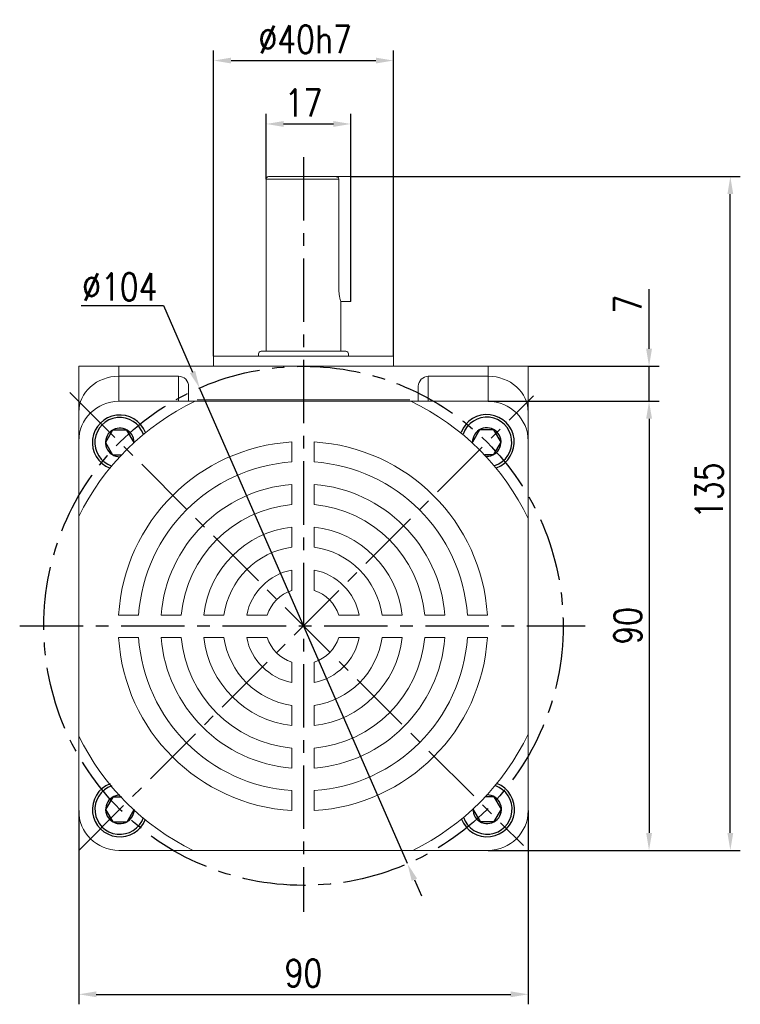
# Model space of a CAD drawing. Header units: inches. Extents: x 837 to 6223, y -2862 to 3098.
# Tile 77 of 139: x 2886 to 3031, y 556 to 753. Entities that reach past the tile are written whole.
import ezdxf

# ---------------------------------------------------------------- set-up
doc = ezdxf.new("R2010")
doc.units = ezdxf.units.IN
doc.header["$LTSCALE"] = 10
doc.header["$MEASUREMENT"] = 0
doc.linetypes.add('CENTER', pattern=[10.16, 6.35, -1.27, 1.27, -1.27])
for name, color, linetype in [('1轮廓实线层', 7, 'Continuous'), ('3中心线层', 1, 'CENTER'), ('7标注层', 4, 'Continuous')]:
    doc.layers.add(name, color=color, linetype=linetype)
doc.styles.add('TH_GBDIM', font='romans.shx', dxfattribs={"width": 0.8, "bigfont": 'gbcbig.shx'})
doc.dimstyles.new('TH_GBDIM', dxfattribs={"dimtxt": 3.5, "dimasz": 2.5, "dimexe": 2, "dimexo": 0, "dimgap": 1, "dimtad": 1, "dimdec": 4, "dimdsep": 46, "dimtxsty": 'TH_GBDIM', "dimcen": 0.09, "dimclrd": 4, "dimclre": 4, "dimclrt": 3, "dimadec": 0, "dimazin": 0, "dimtfac": 1, "dimtdec": 4, "dimtmove": 0, "dimatfit": 3, "dimfxl": 1, "dimtzin": 0, "dimarcsym": 0})

# ---------------------------------------------------------------- blocks, each defined once
blk = doc.blocks.new('*D751')
at = {"layer": '7标注层', "color": 4, "lineweight": -2, "transparency": 16777216}
for p, q in [((2898.18, 594.94), (2898.18, 556.11)), ((2988.18, 594.94), (2988.18, 556.11)), ((2901.68, 558.11), (2984.68, 558.11))]:
    blk.add_line(p, q, dxfattribs=at)
at = {"layer": '7标注层', "color": 4, "transparency": 16777216}
for points in [[(2901.68, 558.7), (2901.68, 557.53), (2898.18, 558.11)], [(2984.68, 558.7), (2984.68, 557.53), (2988.18, 558.11)]]:
    blk.add_solid(points, dxfattribs=at)
at = {"layer": 'Defpoints', "color": 0, "transparency": 16777216}
for p in [(2898.18, 594.94), (2988.18, 594.94), (2988.18, 558.11)]:
    blk.add_point(p, dxfattribs=at)
at = {"layer": '7标注层', "color": 3, "transparency": 16777216, "insert": (2943.18, 562.36), "char_height": 5.5, "attachment_point": 5, "style": 'TH_GBDIM'}
blk.add_mtext('90', dxfattribs=at)
blk = doc.blocks.new('*D752')
at = {"layer": '7标注层', "color": 4, "lineweight": -2, "transparency": 16777216}
for p, q in [((2980.18, 676.94), (3014.39, 676.94)), ((3012.39, 673.44), (3012.39, 590.44)), ((2980.18, 586.94), (3014.39, 586.94))]:
    blk.add_line(p, q, dxfattribs=at)
at = {"layer": '7标注层', "color": 4, "transparency": 16777216}
for points in [[(3011.81, 673.44), (3012.98, 673.44), (3012.39, 676.94)], [(3011.81, 590.44), (3012.98, 590.44), (3012.39, 586.94)]]:
    blk.add_solid(points, dxfattribs=at)
at = {"layer": 'Defpoints', "color": 0, "transparency": 16777216}
for p in [(2980.18, 676.94), (2980.18, 586.94), (3012.39, 586.94)]:
    blk.add_point(p, dxfattribs=at)
at = {"layer": '7标注层', "color": 3, "transparency": 16777216, "insert": (3008.14, 631.94), "char_height": 5.5, "attachment_point": 5, "rotation": 90, "style": 'TH_GBDIM'}
blk.add_mtext('90', dxfattribs=at)
blk = doc.blocks.new('*D753')
at = {"layer": '7标注层', "color": 4, "lineweight": -2, "transparency": 16777216}
for p, q in [((3012.39, 687.44), (3012.39, 699.37)), ((2988.18, 683.94), (3014.39, 683.94)), ((3012.39, 676.94), (3012.39, 683.94)), ((2989.23, 676.94), (3014.39, 676.94)), ((3012.39, 673.44), (3012.39, 669.94))]:
    blk.add_line(p, q, dxfattribs=at)
at = {"layer": '7标注层', "color": 4, "transparency": 16777216}
for points in [[(3011.81, 687.44), (3012.98, 687.44), (3012.39, 683.94)], [(3011.81, 673.44), (3012.98, 673.44), (3012.39, 676.94)]]:
    blk.add_solid(points, dxfattribs=at)
at = {"layer": 'Defpoints', "color": 0, "transparency": 16777216}
for p in [(2988.18, 683.94), (2989.23, 676.94), (3012.39, 676.94)]:
    blk.add_point(p, dxfattribs=at)
at = {"layer": '7标注层', "color": 3, "transparency": 16777216, "insert": (3008.14, 696.4), "char_height": 5.5, "attachment_point": 5, "rotation": 90, "style": 'TH_GBDIM'}
blk.add_mtext('7', dxfattribs=at)
blk = doc.blocks.new('*D620')
at = {"layer": '7标注层', "color": 4, "lineweight": -2, "transparency": 16777216}
for p, q in [((2952.68, 721.94), (3030.67, 721.94)), ((3028.67, 590.44), (3028.67, 718.44)), ((2988.18, 586.94), (3030.67, 586.94))]:
    blk.add_line(p, q, dxfattribs=at)
at = {"layer": '7标注层', "color": 4, "transparency": 16777216}
for points in [[(3028.09, 718.44), (3029.25, 718.44), (3028.67, 721.94)], [(3028.09, 590.44), (3029.25, 590.44), (3028.67, 586.94)]]:
    blk.add_solid(points, dxfattribs=at)
at = {"layer": 'Defpoints', "color": 0, "transparency": 16777216}
for p in [(2952.68, 721.94), (3028.67, 721.94), (2988.18, 586.94)]:
    blk.add_point(p, dxfattribs=at)
at = {"layer": '7标注层', "color": 3, "transparency": 16777216, "insert": (3024.42, 659.01), "char_height": 5.5, "attachment_point": 5, "rotation": 90, "style": 'TH_GBDIM'}
blk.add_mtext('135', dxfattribs=at)
blk = doc.blocks.new('*D754')
at = {"layer": '7标注层', "color": 4, "lineweight": -2, "transparency": 16777216}
for p, q in [((2935.68, 721.44), (2935.68, 734.49)), ((2952.68, 721.94), (2952.68, 734.49)), ((2939.18, 732.49), (2949.18, 732.49))]:
    blk.add_line(p, q, dxfattribs=at)
at = {"layer": '7标注层', "color": 4, "transparency": 16777216}
for points in [[(2939.18, 733.07), (2939.18, 731.91), (2935.68, 732.49)], [(2949.18, 733.07), (2949.18, 731.91), (2952.68, 732.49)]]:
    blk.add_solid(points, dxfattribs=at)
at = {"layer": 'Defpoints', "color": 0, "transparency": 16777216}
for p in [(2952.68, 732.49), (2935.68, 721.44), (2952.68, 721.94)]:
    blk.add_point(p, dxfattribs=at)
at = {"layer": '7标注层', "color": 3, "transparency": 16777216, "insert": (2943.18, 736.74), "char_height": 5.5, "attachment_point": 5, "style": 'TH_GBDIM'}
blk.add_mtext('17', dxfattribs=at)
blk = doc.blocks.new('*D755')
at = {"layer": '7标注层', "color": 4, "lineweight": -2, "transparency": 16777216}
for p, q in [((2925.18, 685.94), (2925.18, 747.19)), ((2961.18, 685.94), (2961.18, 747.19)), ((2928.68, 745.19), (2957.68, 745.19))]:
    blk.add_line(p, q, dxfattribs=at)
at = {"layer": '7标注层', "color": 4, "transparency": 16777216}
for points in [[(2928.68, 745.78), (2928.68, 744.61), (2925.18, 745.19)], [(2957.68, 745.78), (2957.68, 744.61), (2961.18, 745.19)]]:
    blk.add_solid(points, dxfattribs=at)
at = {"layer": 'Defpoints', "color": 0, "transparency": 16777216}
for p in [(2961.18, 745.19), (2925.18, 685.94), (2961.18, 685.94)]:
    blk.add_point(p, dxfattribs=at)
at = {"layer": '7标注层', "color": 3, "transparency": 16777216, "insert": (2943.5, 749.44), "char_height": 5.5, "attachment_point": 5, "style": 'TH_GBDIM'}
blk.add_mtext('{%%c40}{}{h7}', dxfattribs=at)
blk = doc.blocks.new('*D621')
at = {"layer": '7标注层', "color": 4, "lineweight": -2, "transparency": 16777216}
for p, q in [((2898.64, 696.1), (2915.14, 696.1)), ((2915.14, 696.1), (2920.95, 682.79)), ((2963.99, 584.29), (2922.36, 679.59)), ((2965.4, 581.08), (2966.8, 577.87))]:
    blk.add_line(p, q, dxfattribs=at)
at = {"layer": '7标注层', "color": 4, "transparency": 16777216}
for points in [[(2921.49, 683.03), (2920.42, 682.56), (2922.36, 679.59)], [(2965.93, 581.31), (2964.86, 580.84), (2963.99, 584.29)]]:
    blk.add_solid(points, dxfattribs=at)
at = {"layer": 'Defpoints', "color": 0, "transparency": 16777216}
for p in [(2922.36, 679.59), (2963.99, 584.29)]:
    blk.add_point(p, dxfattribs=at)
at = {"layer": '7标注层', "color": 3, "transparency": 16777216, "insert": (2906.39, 699.85), "char_height": 5.5, "attachment_point": 5, "style": 'TH_GBDIM'}
blk.add_mtext('∅104', dxfattribs=at)

msp = doc.modelspace()

# ---------------------------------------------------------------- linework, layer by layer
at = {"color": 7, "linetype": 'Continuous', "lineweight": 15}
for p, q in [((2950.24621, 721.43594), (2935.67514, 721.43594)), ((2936.17514, 721.93594), (2949.71349, 721.93594)), ((2947.67514, 721.93594), (2952.67514, 721.93594)), ((2950.24621, 699.43594), (2950.24621, 721.43594)), ((2950.67514, 696.93594), (2952.67514, 696.93594)), ((2934.67514, 686.93594), (2951.67514, 686.93594)), ((2925.17514, 685.93594), (2961.17514, 685.93594)), ((2898.17514, 683.93594), (2906.17514, 683.93594)), ((2898.17514, 674.7669), (2898.17514, 683.93594)), ((2906.17514, 683.93594), (2906.17514, 681.93594)), ((2906.17514, 683.93594), (2980.17514, 683.93594)), ((2980.17514, 681.93594), (2980.17514, 683.93594)), ((2980.17514, 683.93594), (2988.17515, 683.93594)), ((2988.17515, 683.93594), (2988.17515, 674.7669)), ((2906.17514, 681.93594), (2906.17514, 676.93594)), ((2918.17514, 681.93594), (2906.17514, 681.93594)), ((2918.17514, 676.93594), (2918.17514, 681.93594)), ((2968.17514, 681.93594), (2968.17514, 676.93594)), ((2968.17514, 681.93594), (2980.17514, 681.93594)), ((2980.17514, 676.93594), (2980.17514, 681.93594)), ((2920.17514, 679.9239), (2920.17514, 676.93594)), ((2966.17514, 676.93594), (2966.17514, 679.9239)), ((2980.17514, 676.93594), (2906.17514, 676.93594)), ((2921.90457, 677.18594), (2964.44572, 677.18594)), ((2898.17514, 668.93594), (2898.17514, 674.7669)), ((2988.17515, 674.7669), (2988.17515, 668.93594)), ((2898.17514, 668.93594), (2898.17514, 671.43594)), ((2988.17515, 671.43594), (2988.17515, 668.93594)), ((2898.17514, 668.93594), (2898.17514, 594.93594)), ((2940.82797, 664.77076), (2940.82797, 668.77907)), ((2945.32797, 664.77076), (2945.32797, 668.77907)), ((2988.17515, 594.93594), (2988.17515, 668.93594)), ((2940.82797, 656.24402), (2940.82797, 660.2586)), ((2945.32797, 656.24402), (2945.32797, 660.2586)), ((2940.82797, 647.68856), (2940.82797, 651.72058)), ((2945.32797, 647.68856), (2945.32797, 651.72058)), ((2940.82797, 639.00209), (2940.82797, 643.12529)), ((2945.32797, 639.00209), (2945.32797, 643.12529)), ((2910.15476, 634.09755), (2906.14645, 634.09755)), ((2914.66693, 634.09755), (2918.68151, 634.09755)), ((2923.20494, 634.09755), (2927.23696, 634.09755)), ((2935.92343, 634.09755), (2931.80023, 634.09755)), ((2950.23251, 634.09755), (2954.35571, 634.09755)), ((2958.91898, 634.09755), (2962.951, 634.09755)), ((2967.47444, 634.09755), (2971.48902, 634.09755)), ((2976.00118, 634.09755), (2980.00949, 634.09755)), ((2910.15476, 629.59755), (2906.14645, 629.59755)), ((2914.66693, 629.59755), (2918.68151, 629.59755)), ((2923.20494, 629.59755), (2927.23696, 629.59755)), ((2935.92343, 629.59755), (2931.80023, 629.59755)), ((2950.23251, 629.59755), (2954.35571, 629.59755)), ((2958.91898, 629.59755), (2962.951, 629.59755)), ((2967.47444, 629.59755), (2971.48902, 629.59755)), ((2976.00118, 629.59755), (2980.00949, 629.59755)), ((2940.82797, 624.69301), (2940.82797, 620.56981)), ((2945.32797, 624.69301), (2945.32797, 620.56981)), ((2940.82797, 616.00654), (2940.82797, 611.97452)), ((2945.32797, 616.00654), (2945.32797, 611.97452)), ((2940.82797, 607.45109), (2940.82797, 603.4365)), ((2945.32797, 607.45109), (2945.32797, 603.4365)), ((2940.82797, 598.92434), (2940.82797, 594.91603)), ((2945.32797, 598.92434), (2945.32797, 594.91603)), ((2906.17514, 586.93594), (2980.17514, 586.93594))]:
    msp.add_line(p, q, dxfattribs=at)
msp.add_line((2952.67514, 696.93594), (2952.67514, 721.93594))
for centre, radius, start, end in [((2936.17514, 721.43594), 0.5, 90, 180), ((2934.67514, 686.43594), 0.5, 90, 180), ((2951.67514, 686.43594), 0.5, 0, 90), ((2906.17514, 668.93594), 8, 90, 180), ((2943.07797, 631.84755), 50, 115.6085787, 153.9037719), ((2943.07797, 631.84755), 50, 25.5852807, 64.3914213), ((2980.17514, 668.93594), 8, 0, 90), ((2943.07797, 631.84755), 37, 93.4863538, 176.5136462), ((2943.07797, 631.84755), 37, 3.4863538, 86.5136462), ((2943.07797, 631.84755), 33, 93.9095635, 176.0904365), ((2943.07797, 631.84755), 33, 3.9095635, 86.0904365), ((2943.07797, 631.84755), 28.5, 94.528063, 175.471937), ((2943.07797, 631.84755), 28.5, 4.528063, 85.471937), ((2943.07797, 631.84755), 24.5, 95.2692819, 174.7307181), ((2943.07797, 631.84755), 24.5, 5.2692819, 84.7307181), ((2943.07797, 631.84755), 20, 96.4594498, 173.5405502), ((2943.07797, 631.84755), 20, 6.4594498, 83.5405502), ((2943.07797, 631.84755), 16, 98.0840139, 171.9159861), ((2943.07797, 631.84755), 16, 8.0840139, 81.9159861), ((2943.07797, 631.84755), 11.5, 101.2828243, 168.7171757), ((2943.07797, 631.84755), 11.5, 11.2828243, 78.7171757), ((2943.07797, 631.84755), 7.5, 107.4576031, 162.5423969), ((2943.07797, 631.84755), 7.5, 17.4576031, 72.5423969), ((2943.07797, 631.84755), 37, 183.4863538, 266.5136462), ((2943.07797, 631.84755), 33, 183.9095635, 266.0904365), ((2943.07797, 631.84755), 28.5, 184.528063, 265.471937), ((2943.07797, 631.84755), 24.5, 185.2692819, 264.7307181), ((2943.07797, 631.84755), 20, 186.4594498, 263.5405502), ((2943.07797, 631.84755), 16, 188.0840139, 261.9159861), ((2943.07797, 631.84755), 11.5, 191.2828243, 258.7171757), ((2943.07797, 631.84755), 7.5, 197.4576031, 252.5423969), ((2943.07797, 631.84755), 7.5, 287.4576031, 342.5423969), ((2943.07797, 631.84755), 11.5, 281.2828243, 348.7171757), ((2943.07797, 631.84755), 16, 278.0840139, 351.9159861), ((2943.07797, 631.84755), 20, 276.4594498, 353.5405502), ((2943.07797, 631.84755), 33, 273.9095635, 356.0904365), ((2943.07797, 631.84755), 37, 273.4863538, 356.5136462), ((2943.07797, 631.84755), 24.5, 275.2692819, 354.7307181), ((2943.07797, 631.84755), 28.5, 274.528063, 355.471937), ((2943.07797, 631.84755), 50, 206.0962281, 243.9266589), ((2943.07797, 631.84755), 50, 296.0733411, 334.4147193), ((2906.17514, 594.93594), 8, 180, 270), ((2980.17514, 594.93594), 8, 270, 0)]:
    msp.add_arc(centre, radius, start, end, dxfattribs=at)
for centre, major_axis, ratio, start_param, end_param in [((2906.17514, 674.7669), (8, 0), 0.896129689, 1.570796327, 3.141592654), ((2918.17514, 679.9239), (0, 2.01204), 0.994016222, 4.71238898, 6.283185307), ((2968.17514, 679.9239), (0, -2.01204), 0.994016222, 3.141592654, 4.71238898), ((2980.17514, 674.7669), (8, 0), 0.896129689, 0, 1.570796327)]:
    msp.add_ellipse(centre, major_axis=major_axis, ratio=ratio, start_param=start_param, end_param=end_param, dxfattribs=at)
for points in [[(2935.67514, 721.43594), (2935.67514, 686.93594)], [(2950.67514, 686.93594), (2950.67514, 696.96339)], [(2925.17514, 685.93594), (2925.17514, 683.93594)], [(2934.17514, 686.43594), (2934.17514, 685.93594)], [(2952.17514, 685.93594), (2952.17514, 686.43594)], [(2961.17514, 683.93594), (2961.17514, 685.93594)]]:
    msp.add_open_spline(points, degree=1, dxfattribs=at)
for points, knots in [([(2949.71349, 721.93594), (2949.77661, 721.92989), (2949.90293, 721.91779), (2950.06946, 721.82225), (2950.18867, 721.68363), (2950.24064, 721.54542), (2950.24487, 721.46233), (2950.24621, 721.43594)], [0, 0, 0, 0, 0.233369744, 0.467050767, 0.691530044, 0.902046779, 1, 1, 1, 1]), ([(2950.66609, 696.96339), (2950.66878, 696.95521), (2950.68107, 696.91793), (2950.61416, 697.11854), (2950.48762, 697.54798), (2950.33906, 698.21183), (2950.25559, 698.88508), (2950.24846, 699.30401), (2950.24621, 699.43594)], [0, 0, 0, 0, 0.057099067, 0.260089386, 0.465830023, 0.681254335, 0.899620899, 1, 1, 1, 1])]:
    msp.add_open_spline(points, degree=3, knots=knots, dxfattribs=at)
at = {"layer": '1轮廓实线层'}
for p, q in [((2904.95542, 671.16215), (2903.52542, 668.68531)), ((2907.81542, 671.16215), (2904.95542, 671.16215)), ((2909.24542, 668.68531), (2907.81542, 671.16215)), ((2978.45758, 671.23935), (2977.02758, 668.76252)), ((2981.31758, 671.23935), (2978.45758, 671.23935)), ((2982.74758, 668.76252), (2981.31758, 671.23935)), ((2977.02758, 668.76252), (2977.07418, 668.68181)), ((2981.31758, 666.28569), (2982.74758, 668.76252)), ((2903.52542, 668.68531), (2904.95542, 666.20848)), ((2909.22613, 668.65191), (2909.24542, 668.68531)), ((2904.95542, 666.20848), (2906.7604, 666.20848)), ((2979.49946, 666.28569), (2981.31758, 666.28569)), ((2904.97442, 597.64439), (2903.54442, 595.16756)), ((2906.77831, 597.64439), (2904.97442, 597.64439)), ((2981.39608, 597.66462), (2979.57344, 597.66462)), ((2982.82608, 595.18778), (2981.39608, 597.66462)), ((2903.54442, 595.16756), (2904.97442, 592.69072)), ((2907.83442, 592.69072), (2909.26442, 595.16756)), ((2909.26442, 595.16756), (2909.24333, 595.20409)), ((2977.14544, 595.25596), (2977.10608, 595.18778)), ((2977.10608, 595.18778), (2978.53608, 592.71095)), ((2981.39608, 592.71095), (2982.82608, 595.18778)), ((2904.97442, 592.69072), (2907.83442, 592.69072)), ((2978.53608, 592.71095), (2981.39608, 592.71095))]:
    msp.add_line(p, q, dxfattribs=at)
for centre, radius, start, end in [((2906.38542, 668.68531), 5.5, 20.917377, 249.1317892), ((2906.38542, 668.68531), 5, 18.9722169, 251.0769493), ((2979.88758, 668.76252), 5.5, 290.8390044, 159.3251244), ((2979.88758, 668.76252), 5, 288.8776932, 161.2864356), ((2906.38542, 668.68531), 2.86, 359.6869279, 270.3622382), ((2979.88758, 668.76252), 2.86, 269.4028564, 180.7612725), ((2906.40442, 595.16756), 5.5, 110.8977948, 339.1122772), ((2906.40442, 595.16756), 5, 108.9526305, 341.0574415), ((2979.96608, 595.18778), 5.5, 200.7969738, 69.283384), ((2979.96608, 595.18778), 5, 198.8356453, 71.2447125), ((2906.40442, 595.16756), 2.86, 89.6672928, 0.3427792), ((2979.96608, 595.18778), 2.86, 179.360605, 90.7197528)]:
    msp.add_arc(centre, radius, start, end, dxfattribs=at)
at = {"layer": '3中心线层', "ltscale": 0.2}
for p, q in [((2943.17514, 725.86039), (2943.17514, 574.63759)), ((2896.39949, 678.65997), (2987.26428, 587.89782)), ((2898.17514, 586.93683), (2989.23129, 678.00898)), ((2886.3348, 631.93594), (2999.58517, 631.93594))]:
    msp.add_line(p, q, dxfattribs=at)
msp.add_circle((2943.17514, 631.93594), 52, dxfattribs=at)

# ---------------------------------------------------------------- dimensions: what is measured, and where the dimension line sits
at = {"layer": '7标注层'}
dim = msp.add_linear_dim(base=(2961.17514, 745.19451), p1=(2925.17514, 685.93594), p2=(2961.17514, 685.93594), text='{%%c40}{}{h7}', dimstyle='TH_GBDIM', override={"dimtxt": 5.5, "dimasz": 3.5, "dimgap": 1.5, "dimdec": 1, "dimadec": 1}, dxfattribs=at)
dim.commit()
dim.dimension.update_dxf_attribs({"geometry": '*D755', "text_midpoint": (2943.50074, 745.19451), "dimtype": 160})
for base, p1, p2, picture, middle in [((2952.67514, 732.49063), (2935.67514, 721.43594), (2952.67514, 721.93594), '*D754', (2943.17514, 732.49063)), ((2988.17515, 558.11167), (2898.17514, 594.93594), (2988.17515, 594.93594), '*D751', (2943.17514, 558.11167))]:
    dim = msp.add_linear_dim(base=base, p1=p1, p2=p2, dimstyle='TH_GBDIM', override={"dimtxt": 5.5, "dimasz": 3.5, "dimgap": 1.5, "dimdec": 1, "dimadec": 1}, dxfattribs=at)
    dim.commit()
    dim.dimension.update_dxf_attribs({"geometry": picture, "text_midpoint": middle, "dimtype": 160})
for base, p1, p2, override, picture, middle in [((3028.66876, 721.93594), (2988.17515, 586.93594), (2952.67514, 721.93594), {"dimtxt": 5.5, "dimasz": 3.5, "dimgap": 1.5, "dimtad": 1, "dimjust": 0, "dimdec": 1, "dimlfac": 1, "dimse1": 0, "dimse2": 0, "dimsd1": 0, "dimsd2": 0, "dimadec": 1}, '*D620', (3028.66876, 659.00917)), ((3012.39354, 676.93594), (2988.17515, 683.93594), (2989.23129, 676.93594), {"dimtxt": 5.5, "dimasz": 3.5, "dimgap": 1.5, "dimdec": 1, "dimadec": 1}, '*D753', (3012.39354, 696.40261)), ((3012.39354, 586.93594), (2980.17514, 676.93594), (2980.17514, 586.93594), {"dimtxt": 5.5, "dimasz": 3.5, "dimgap": 1.5, "dimdec": 1, "dimadec": 1}, '*D752', (3012.39354, 631.93594))]:
    dim = msp.add_linear_dim(base=base, p1=p1, p2=p2, angle=90, dimstyle='TH_GBDIM', override=override, dxfattribs=at)
    dim.commit()
    dim.dimension.update_dxf_attribs({"geometry": picture, "text_midpoint": middle, "dimtype": 160})
dim = msp.add_diameter_dim_2p(p1=(2963.99448, 584.2856), p2=(2922.35581, 679.58629), dimstyle='TH_GBDIM', override={"dimtxt": 5.5, "dimasz": 3.5, "dimtoh": 1, "dimdec": 0}, dxfattribs=at)
dim.commit()
dim.dimension.update_dxf_attribs({"geometry": '*D621', "text_midpoint": (2906.39014, 696.09574), "dimtype": 163})

doc.saveas('drawing.dxf')
